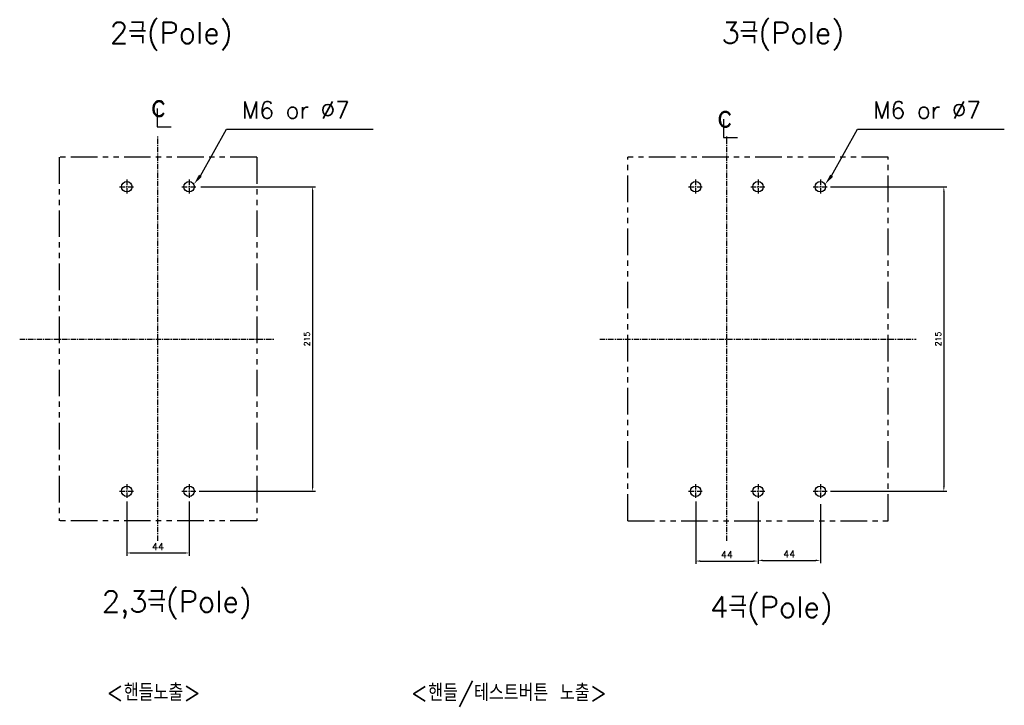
# Model space of a CAD drawing. Extents: x -2322 to 2710, y -907 to 1800.
# Tile 3 of 23: x -1767 to -1072, y 649 to 1133. Entities that reach past the tile are written whole.
import ezdxf

# ---------------------------------------------------------------- set-up
doc = ezdxf.new("R2010")
doc.units = 0
doc.header["$LTSCALE"] = 3
doc.header["$MEASUREMENT"] = 0
doc.linetypes.add('CENTER', pattern=[2, 1.25, -0.25, 0.25, -0.25])
doc.linetypes.add('PHANTOM2', pattern=[1.25, 0.625, -0.125, 0.125, -0.125, 0.125, -0.125])
doc.layers.get('0').update_dxf_attribs({"linetype": 'CONTINUOUS'})
doc.layers.get('Defpoints').update_dxf_attribs({"linetype": 'CONTINUOUS'})
for name, color, linetype in [('cen', 1, 'CENTER'), ('CENTER', 1, 'CENTER'), ('di', 3, 'CONTINUOUS'), ('DIM', 3, 'CONTINUOUS'), ('NOTE', 4, 'CONTINUOUS')]:
    doc.layers.add(name, color=color, linetype=linetype)
doc.styles.add('K25', font='TXT', dxfattribs={"width": 0.9, "height": 2.5, "bigfont": 'TBHAN'})
doc.styles.add('KIM', font='ROMANS.shx', dxfattribs={"height": 5, "bigfont": 'GSG1.shx'})
doc.styles.get("Standard").update_dxf_attribs({"font": 'romans.shx', "height": 4, "bigfont": 'ghs.shx'})
doc.dimstyles.get("Standard").update_dxf_attribs({"dimtxt": 0.18, "dimasz": 0.18, "dimexe": 0.18, "dimexo": 0.0625, "dimgap": 0.09, "dimtad": 0, "dimtih": 1, "dimtoh": 1, "dimdec": 4, "dimzin": 0, "dimdsep": 46, "dimtxsty": 'Standard', "dimcen": 0.09, "dimadec": 0, "dimazin": 0, "dimtfac": 1, "dimtdec": 4, "dimtofl": 0, "dimtmove": 0, "dimatfit": 3, "dimfxl": 0, "dimtolj": 1, "dimtzin": 0, "dimarcsym": 0})
doc.dimstyles.new('STANDARD$0', dxfattribs={"dimtxt": 5, "dimasz": 5, "dimexe": 1, "dimexo": 2, "dimgap": 2, "dimtad": 1, "dimdec": 4, "dimzin": 12, "dimdsep": 46, "dimtxsty": 'KIM', "dimcen": -1, "dimdle": 0.1, "dimadec": 0, "dimazin": 0, "dimtfac": 1, "dimtdec": 4, "dimtmove": 0, "dimatfit": 3, "dimfxl": 0, "dimtolj": 1, "dimtzin": 0, "dimarcsym": 0})

# ---------------------------------------------------------------- blocks, each defined once
blk = doc.blocks.new('*D55')
at = {"layer": 'Defpoints', "color": 0}
for p in [(-1196.57, 1015.39), (-1196.57, 800.39), (-1114.63, 800.39)]:
    blk.add_point(p, dxfattribs=at)
at = {"layer": 'di'}
for p, q in [((-1194.57, 1015.39), (-1112.63, 1015.39)), ((-1114.63, 1012.19), (-1114.63, 803.59)), ((-1194.57, 800.39), (-1112.63, 800.39))]:
    blk.add_line(p, q, dxfattribs=at)
for points in [[(-1115.16, 1012.19), (-1114.1, 1012.19), (-1114.63, 1015.39)], [(-1115.16, 803.59), (-1114.1, 803.59), (-1114.63, 800.39)]]:
    blk.add_solid(points, dxfattribs=at)
at = {"layer": 'di', "insert": (-1118.63, 907.89), "char_height": 4, "attachment_point": 5, "rotation": 90}
blk.add_mtext('\\A1;215', dxfattribs=at)
blk = doc.blocks.new('*D74')
at = {"layer": 'Defpoints', "color": 0}
for p in [(-1640.97, 1015.39), (-1642.03, 800.39), (-1560.1, 800.39)]:
    blk.add_point(p, dxfattribs=at)
at = {"layer": 'di'}
for p, q in [((-1638.97, 1015.39), (-1558.1, 1015.39)), ((-1560.1, 1012.19), (-1560.1, 803.59)), ((-1640.03, 800.39), (-1558.1, 800.39))]:
    blk.add_line(p, q, dxfattribs=at)
for points in [[(-1560.63, 1012.19), (-1559.56, 1012.19), (-1560.1, 1015.39)], [(-1560.63, 803.59), (-1559.56, 803.59), (-1560.1, 800.39)]]:
    blk.add_solid(points, dxfattribs=at)
at = {"layer": 'di', "insert": (-1564.1, 907.89), "char_height": 4, "attachment_point": 5, "rotation": 90}
blk.add_mtext('\\A1;215', dxfattribs=at)
blk = doc.blocks.new('*D98')
at = {"layer": 'Defpoints', "color": 0}
for p in [(-1691.24, 795.18), (-1647.24, 795.18), (-1647.24, 756.83)]:
    blk.add_point(p, dxfattribs=at)
at = {"layer": 'di'}
for p, q in [((-1691.24, 793.18), (-1691.24, 754.83)), ((-1647.24, 793.18), (-1647.24, 754.83)), ((-1688.04, 756.83), (-1650.44, 756.83))]:
    blk.add_line(p, q, dxfattribs=at)
for points in [[(-1688.04, 757.37), (-1688.04, 756.3), (-1691.24, 756.83)], [(-1650.44, 757.37), (-1650.44, 756.3), (-1647.24, 756.83)]]:
    blk.add_solid(points, dxfattribs=at)
at = {"layer": 'di', "insert": (-1669.24, 761.33), "char_height": 5, "attachment_point": 5, "style": 'KIM'}
blk.add_mtext('\\A1;44', dxfattribs=at)
blk = doc.blocks.new('*D99')
at = {"layer": 'Defpoints', "color": 0}
for p in [(-1289.77, 795.18), (-1245.77, 795.18), (-1245.77, 751.11)]:
    blk.add_point(p, dxfattribs=at)
at = {"layer": 'di'}
for p, q in [((-1289.77, 793.18), (-1289.77, 749.11)), ((-1245.77, 793.18), (-1245.77, 749.11)), ((-1286.57, 751.11), (-1248.97, 751.11))]:
    blk.add_line(p, q, dxfattribs=at)
for points in [[(-1286.57, 751.64), (-1286.57, 750.58), (-1289.77, 751.11)], [(-1248.97, 751.64), (-1248.97, 750.58), (-1245.77, 751.11)]]:
    blk.add_solid(points, dxfattribs=at)
at = {"layer": 'di', "insert": (-1267.77, 755.61), "char_height": 5, "attachment_point": 5, "style": 'KIM'}
blk.add_mtext('\\A1;44', dxfattribs=at)
blk = doc.blocks.new('*D100')
at = {"layer": 'Defpoints', "color": 0}
for p in [(-1245.77, 793.18), (-1201.77, 793.18), (-1201.77, 751.61)]:
    blk.add_point(p, dxfattribs=at)
at = {"layer": 'di'}
for p, q in [((-1245.77, 791.18), (-1245.77, 749.61)), ((-1201.77, 791.18), (-1201.77, 749.61)), ((-1242.57, 751.61), (-1204.97, 751.61))]:
    blk.add_line(p, q, dxfattribs=at)
for points in [[(-1242.57, 752.14), (-1242.57, 751.07), (-1245.77, 751.61)], [(-1204.97, 752.14), (-1204.97, 751.07), (-1201.77, 751.61)]]:
    blk.add_solid(points, dxfattribs=at)
at = {"layer": 'di', "insert": (-1223.77, 756.11), "char_height": 5, "attachment_point": 5, "style": 'KIM'}
blk.add_mtext('\\A1;44', dxfattribs=at)

msp = doc.modelspace()

# ---------------------------------------------------------------- linework, layer by layer
for centre in [(-1691.239, 1015.388), (-1647.239, 1015.388), (-1289.774, 1015.388), (-1245.774, 1015.388), (-1201.774, 1015.388), (-1691.239, 800.388), (-1647.239, 800.388), (-1289.774, 800.388), (-1245.774, 800.388), (-1201.774, 800.388)]:
    msp.add_circle(centre, 3.7)
at = {"layer": 'cen'}
for p, q in [((-1696.283, 1015.388), (-1686.195, 1015.388)), ((-1691.239, 1020.432), (-1691.239, 1010.344)), ((-1652.283, 1015.388), (-1642.195, 1015.388)), ((-1647.239, 1020.432), (-1647.239, 1010.344)), ((-1294.818, 1015.388), (-1284.73, 1015.388)), ((-1289.774, 1020.432), (-1289.774, 1010.344)), ((-1250.818, 1015.388), (-1240.73, 1015.388)), ((-1245.774, 1020.432), (-1245.774, 1010.344)), ((-1206.818, 1015.388), (-1196.73, 1015.388)), ((-1201.774, 1020.432), (-1201.774, 1010.344)), ((-1696.283, 800.388), (-1686.195, 800.388)), ((-1691.239, 805.432), (-1691.239, 795.344)), ((-1652.283, 800.388), (-1642.195, 800.388)), ((-1647.239, 805.432), (-1647.239, 795.344)), ((-1294.818, 800.388), (-1284.73, 800.388)), ((-1289.774, 805.432), (-1289.774, 795.344)), ((-1250.818, 800.388), (-1240.73, 800.388)), ((-1245.774, 805.432), (-1245.774, 795.344)), ((-1206.818, 800.388), (-1196.73, 800.388)), ((-1201.774, 805.432), (-1201.774, 795.344))]:
    msp.add_line(p, q, dxfattribs=at)
at = {"layer": 'CENTER'}
for p, q in [((-1669.239, 907.688), (-1669.239, 1050.81)), ((-1267.774, 907.688), (-1267.774, 1050.81)), ((-1766.801, 907.688), (-1587.458, 907.688)), ((-1669.239, 765.516), (-1669.239, 907.688)), ((-1357.415, 907.688), (-1134.132, 907.688)), ((-1267.774, 765.516), (-1267.774, 907.688))]:
    msp.add_line(p, q, dxfattribs=at)
at = {"layer": 'di', "linetype": 'PHANTOM2', "ltscale": 10}
for p, q in [((-1599.439, 1036.188), (-1739.039, 1036.188)), ((-1739.039, 1036.188), (-1739.039, 779.588)), ((-1599.439, 1036.188), (-1599.439, 779.588)), ((-1153.974, 1036.188), (-1337.574, 1036.188)), ((-1337.574, 779.588), (-1337.574, 1036.188)), ((-1153.974, 779.588), (-1153.974, 1036.188)), ((-1599.439, 779.588), (-1739.039, 779.588)), ((-1337.574, 779.588), (-1153.974, 779.588))]:
    msp.add_line(p, q, dxfattribs=at)
at = {"layer": 'NOTE'}
for p, q in [((-1669.833, 1070.704), (-1669.833, 1057.664)), ((-1270.19, 1063.195), (-1270.19, 1050.156)), ((-1669.833, 1057.664), (-1659.92, 1057.664)), ((-1639.277, 1023.159), (-1620.942, 1055.911)), ((-1620.942, 1055.911), (-1517.43, 1055.911)), ((-1270.19, 1050.156), (-1260.277, 1050.156)), ((-1193.811, 1023.159), (-1175.477, 1055.911)), ((-1175.477, 1055.911), (-1071.965, 1055.911))]:
    msp.add_line(p, q, dxfattribs=at)
for points in [[(-1638.284, 1022.399), (-1643.839, 1017.206), (-1640.269, 1023.919)], [(-1192.819, 1022.399), (-1198.373, 1017.206), (-1194.803, 1023.919)]]:
    msp.add_solid(points, dxfattribs=at)

# ---------------------------------------------------------------- texts
at = {"layer": 'di'}
for p in [(-1609.976, 1063.555), (-1164.511, 1063.555)]:
    msp.add_text('M6 or %%C7', height=12, dxfattribs=at).set_placement(p)
at = {"layer": 'di', "char_height": 15, "width": 116.39597, "attachment_point": 1}
for s, insert in [('{\\Fromans,hgs|c129;2극(Pole)}', (-1703.074, 1131.576)), ('{\\Fromans,hgs|c129;3극(Pole)}', (-1271.496, 1131.576)), ('{\\Fromans,hgs|c129;2,3극(Pole)}', (-1708.809, 730.054)), ('{\\Fromans,hgs|c129;4극(Pole)}', (-1279.516, 726.208))]:
    msp.add_mtext(s, dxfattribs=dict(at, insert=insert))
at = {"layer": 'DIM', "char_height": 12, "width": 207.68749, "attachment_point": 1}
for s, insert in [('\\pt156;{\\Fromans,hgs|c129;<핸들노출>}', (-1705.658, 664.434)), ('\\pt156;{\\Fromans,hgs|c129;<핸들/테스트버튼 노출>}', (-1490.838, 664.214))]:
    msp.add_mtext(s, dxfattribs=dict(at, insert=insert))
at = {"layer": 'NOTE', "style": 'K25', "width": 0.9}
for p in [(-1674.265, 1065.164), (-1274.622, 1057.655)]:
    msp.add_text('c', height=15.85, dxfattribs=at).set_placement(p)

# ---------------------------------------------------------------- dimensions: what is measured, and where the dimension line sits
at = {"layer": 'di'}
for base, p1, p2, picture, middle in [((-1560.096, 800.388), (-1640.969, 1015.388), (-1642.033, 800.388), '*D74', (-1564.096, 907.888)), ((-1114.631, 800.388), (-1196.568, 1015.388), (-1196.568, 800.388), '*D55', (-1118.631, 907.888))]:
    dim = msp.add_linear_dim(base=base, p1=p1, p2=p2, angle=90, dimstyle='Standard', override={"dimtxt": 4, "dimasz": 3.2, "dimexe": 2, "dimexo": 2, "dimgap": 2, "dimtad": 1, "dimtih": 0, "dimtoh": 0, "dimdec": 2, "dimzin": 8, "dimcen": 0, "dimclrd": 256, "dimclre": 256, "dimclrt": 256, "dimadec": 2, "dimazin": 2, "dimtfac": 0.6, "dimtdec": 2, "dimtofl": 1, "dimtzin": 8, "dimlwd": 65535, "dimlwe": 65535, "dimarcsym": 1}, dxfattribs=at)
    dim.commit()
    dim.dimension.update_dxf_attribs({"geometry": picture, "text_midpoint": middle})
for base, p1, p2, picture, middle in [((-1647.239, 756.834), (-1691.239, 795.182), (-1647.239, 795.182), '*D98', (-1669.239, 761.334)), ((-1245.774, 751.111), (-1289.774, 795.182), (-1245.774, 795.182), '*D99', (-1267.774, 755.611)), ((-1201.774, 751.608), (-1245.774, 793.182), (-1201.774, 793.182), '*D100', (-1223.774, 756.108))]:
    dim = msp.add_linear_dim(base=base, p1=p1, p2=p2, dimstyle='STANDARD$0', override={"dimtxt": 4, "dimasz": 3.2, "dimexe": 2, "dimdec": 2, "dimzin": 8, "dimcen": 0, "dimclrd": 256, "dimclre": 256, "dimclrt": 256, "dimadec": 2, "dimazin": 2, "dimtfac": 0.6, "dimtdec": 2, "dimtzin": 8, "dimlwd": 65535, "dimlwe": 65535, "dimarcsym": 1}, dxfattribs=at)
    dim.commit()
    dim.dimension.update_dxf_attribs({"geometry": picture, "text_midpoint": middle})

doc.saveas('drawing.dxf')
